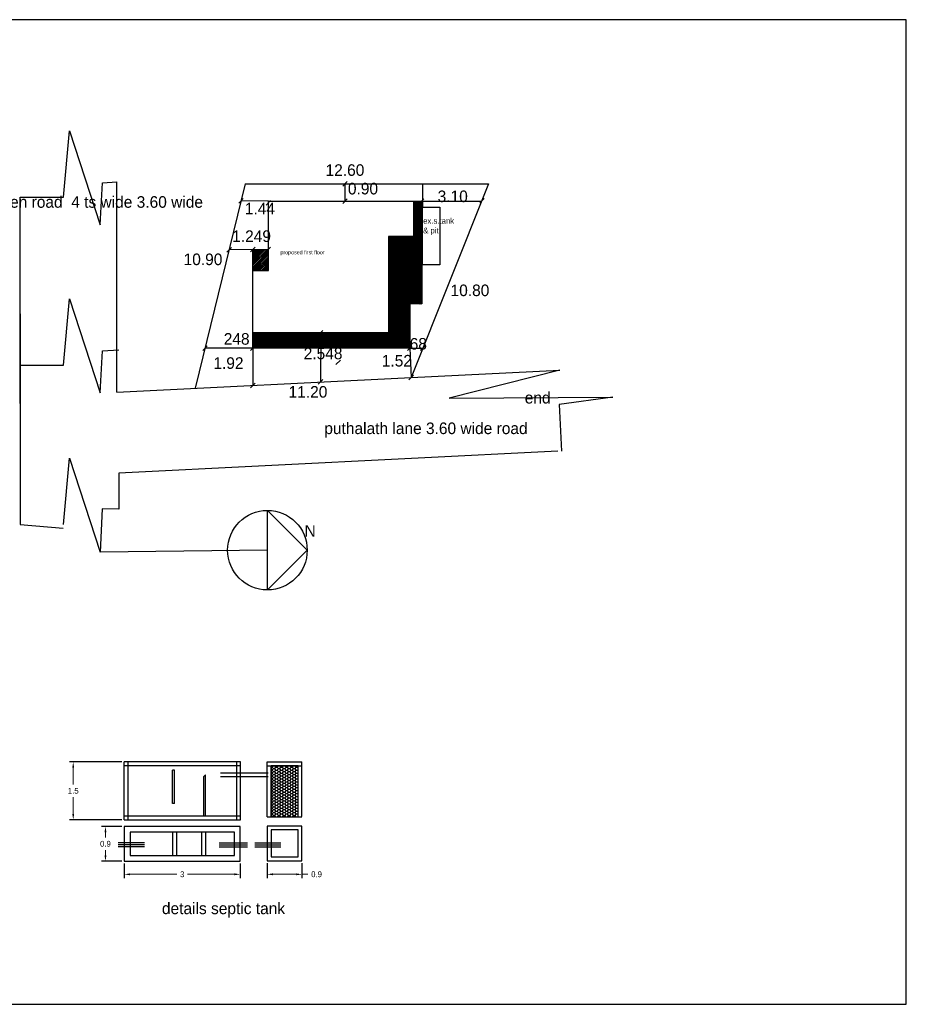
# Model space of a CAD drawing. Header units: inches. Extents: x -100 to 1476, y -184 to 112.
# Tile 24 of 36: x 174 to 197, y 11 to 37. Entities that reach past the tile are written whole.
import ezdxf

# ---------------------------------------------------------------- set-up
doc = ezdxf.new("R2010")
doc.units = ezdxf.units.IN
doc.header["$MEASUREMENT"] = 0
doc.header["$PDMODE"] = 66
doc.dimstyles.get("Standard").update_dxf_attribs({"dimtxt": 0.15, "dimasz": 0.15, "dimexe": 0.1, "dimexo": 0.0625, "dimgap": 0.09, "dimtad": 0, "dimtih": 1, "dimtoh": 1, "dimdec": 4, "dimdsep": 46, "dimtxsty": 'Standard', "dimcen": 0.09, "dimadec": 0, "dimazin": 0, "dimtfac": 1, "dimtdec": 4, "dimtofl": 0, "dimtmove": 0, "dimatfit": 3, "dimfxl": 0, "dimtolj": 1, "dimtzin": 0, "dimlwd": 15, "dimarcsym": 0})

# ---------------------------------------------------------------- blocks, each defined once
blk = doc.blocks.new('*D128')
at = {"color": 0, "lineweight": -2, "transparency": 16777216}
for p, q in [((176.77, 15.09), (176.77, 14.712)), ((179.77, 15.09), (179.77, 14.712))]:
    blk.add_line(p, q, dxfattribs=at)
at = {"color": 0, "lineweight": 15, "transparency": 16777216}
for p, q in [((176.92, 14.812), (178.13, 14.812)), ((179.62, 14.812), (178.41, 14.812))]:
    blk.add_line(p, q, dxfattribs=at)
at = {"color": 0, "transparency": 16777216}
for points in [[(176.92, 14.837), (176.92, 14.787), (176.77, 14.812)], [(179.62, 14.837), (179.62, 14.787), (179.77, 14.812)]]:
    blk.add_solid(points, dxfattribs=at)
at = {"layer": 'Defpoints', "color": 0, "transparency": 16777216}
for p in [(176.77, 15.152), (179.77, 15.152), (179.77, 14.812)]:
    blk.add_point(p, dxfattribs=at)
at = {"color": 0, "transparency": 16777216, "insert": (178.27, 14.812), "char_height": 0.15, "attachment_point": 5}
blk.add_mtext('\\A1;3', dxfattribs=at)
blk = doc.blocks.new('*D129')
at = {"color": 0, "lineweight": -2, "transparency": 16777216}
for p, q in [((180.471, 15.099), (180.471, 14.712)), ((181.371, 15.099), (181.371, 14.712))]:
    blk.add_line(p, q, dxfattribs=at)
at = {"color": 0, "lineweight": 15, "transparency": 16777216}
for p, q in [((180.621, 14.812), (181.221, 14.812)), ((181.371, 14.812), (181.521, 14.812))]:
    blk.add_line(p, q, dxfattribs=at)
at = {"color": 0, "transparency": 16777216}
for points in [[(180.621, 14.837), (180.621, 14.787), (180.471, 14.812)], [(181.221, 14.837), (181.221, 14.787), (181.371, 14.812)]]:
    blk.add_solid(points, dxfattribs=at)
at = {"layer": 'Defpoints', "color": 0, "transparency": 16777216}
for p in [(180.471, 15.161), (181.371, 15.161), (181.371, 14.812)]:
    blk.add_point(p, dxfattribs=at)
at = {"color": 0, "transparency": 16777216, "insert": (181.749, 14.812), "char_height": 0.15, "attachment_point": 5}
blk.add_mtext('\\A1;0.9', dxfattribs=at)
blk = doc.blocks.new('*D130')
at = {"color": 0, "lineweight": -2, "transparency": 16777216}
for p, q in [((176.708, 16.052), (176.183, 16.052)), ((176.708, 15.152), (176.183, 15.152))]:
    blk.add_line(p, q, dxfattribs=at)
at = {"color": 0, "lineweight": 15, "transparency": 16777216}
for p, q in [((176.283, 15.902), (176.283, 15.767)), ((176.283, 15.302), (176.283, 15.437))]:
    blk.add_line(p, q, dxfattribs=at)
at = {"color": 0, "transparency": 16777216}
for points in [[(176.258, 15.902), (176.308, 15.902), (176.283, 16.052)], [(176.258, 15.302), (176.308, 15.302), (176.283, 15.152)]]:
    blk.add_solid(points, dxfattribs=at)
at = {"layer": 'Defpoints', "color": 0, "transparency": 16777216}
for p in [(176.77, 16.052), (176.283, 15.152), (176.77, 15.152)]:
    blk.add_point(p, dxfattribs=at)
at = {"color": 0, "transparency": 16777216, "insert": (176.283, 15.602), "char_height": 0.15, "attachment_point": 5}
blk.add_mtext('\\A1;0.9', dxfattribs=at)
blk = doc.blocks.new('*D131')
at = {"color": 0, "lineweight": -2, "transparency": 16777216}
for p, q in [((176.708, 17.725), (175.348, 17.725)), ((176.708, 16.225), (175.348, 16.225))]:
    blk.add_line(p, q, dxfattribs=at)
at = {"color": 0, "lineweight": 15, "transparency": 16777216}
for p, q in [((175.448, 17.575), (175.448, 17.14)), ((175.448, 16.375), (175.448, 16.81))]:
    blk.add_line(p, q, dxfattribs=at)
at = {"color": 0, "transparency": 16777216}
for points in [[(175.423, 17.575), (175.473, 17.575), (175.448, 17.725)], [(175.423, 16.375), (175.473, 16.375), (175.448, 16.225)]]:
    blk.add_solid(points, dxfattribs=at)
at = {"layer": 'Defpoints', "color": 0, "transparency": 16777216}
for p in [(175.448, 17.725), (176.77, 17.725), (176.77, 16.225)]:
    blk.add_point(p, dxfattribs=at)
at = {"color": 0, "transparency": 16777216, "insert": (175.448, 16.975), "char_height": 0.15, "attachment_point": 5}
blk.add_mtext('\\A1;1.5', dxfattribs=at)

msp = doc.modelspace()

# ---------------------------------------------------------------- hatches: boundary and pattern name
h = msp.add_hatch()
h.set_pattern_fill('ANSI31', color=2, scale=0.125, style=0)
h.set_pattern_definition([(45, (67.279764, 17.844937), (-0.0110485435, 0.0110485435), [])])
h.paths.add_polyline_path([(184.16054, 28.44416), (184.16054, 29.58905), (184.47054, 29.58905), (184.47054, 32.24905), (184.26054, 32.24905), (184.26054, 31.33905), (183.61054, 31.33905), (183.61054, 28.84405), (180.10054, 28.84405), (180.10054, 28.44416)])
h = msp.add_hatch()
h.set_pattern_fill('ANSI31', color=2, scale=0.25, style=0)
h.set_pattern_definition([(45, (-93.703647, 6.835533), (-0.022097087, 0.022097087), [])])
h.paths.add_polyline_path([(180.10054, 30.99905), (180.10054, 30.45405), (180.50054, 30.45405), (180.50054, 30.99905)])
h.paths.add_polyline_path([(179.48934, 31.56901), (180.61043, 31.56901), (180.61043, 31.04188), (179.48934, 31.04188)], flags=9)
h = msp.add_hatch()
h.set_pattern_fill('HONEY', color=0, scale=0.35, style=0)
h.set_pattern_definition([(0, (86.257212, -7.532784), (0.065625, 0.037888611), [0.04375, -0.0875]), (120, (86.257212, -7.532784), (-0.065625, 0.037888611), [0.04375, -0.0875]), (60, (86.257212, -7.532784), (1e-10, 0.075777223), [-0.0875, 0.04375])])
h.paths.add_polyline_path([(181.27124, 17.6251), (180.57124, 17.6251), (180.57124, 16.29717), (181.27124, 16.29717)])

# ---------------------------------------------------------------- linework, layer by layer
at = {"color": 2}
for p, q in [((175.19622, 32.35649), (175.35251, 34.07329)), ((175.35251, 34.07329), (176.14487, 31.63467)), ((176.14487, 31.63467), (176.20939, 32.73007)), ((176.20939, 32.73007), (176.57629, 32.74986)), ((176.20939, 32.73007), (176.20939, 32.73007)), ((176.57629, 27.30379), (176.57629, 32.74986)), ((179.90054, 32.69905), (178.60652, 27.4049)), ((182.54483, 32.75919), (182.42625, 32.63891)), ((182.48554, 32.24905), (182.48554, 32.69905)), ((186.20054, 32.69905), (184.19959, 27.68346)), ((184.48925, 32.69905), (184.48925, 32.09905)), ((174.07629, 27.00688), (174.07629, 32.35649)), ((174.07629, 32.35649), (175.19622, 32.35649)), ((179.85223, 32.31895), (179.73365, 32.19867)), ((180.50054, 32.24905), (179.79294, 32.25881)), ((180.55983, 32.26907), (180.44125, 32.14878)), ((182.54483, 32.30919), (182.42625, 32.18891)), ((184.52983, 32.30919), (184.41125, 32.18891)), ((184.47054, 32.24905), (186.02102, 32.24905)), ((186.09158, 32.31805), (185.973, 32.19777)), ((184.48925, 32.09905), (184.93925, 32.09905)), ((184.48925, 30.59905), (184.48925, 32.09905)), ((184.93925, 32.09905), (184.93925, 30.59905)), ((179.54268, 31.05251), (179.4241, 30.93222)), ((180.10054, 30.99905), (179.48339, 30.99236)), ((180.15983, 31.05919), (180.04125, 30.93891)), ((180.55983, 31.05919), (180.44125, 30.93891)), ((184.93925, 30.59905), (184.48925, 30.59905)), ((175.19622, 28.00412), (175.35251, 29.72093)), ((175.35251, 29.72093), (176.14487, 27.2823)), ((174.07629, 29.32818), (174.07629, 23.87688)), ((181.91483, 28.90419), (181.79625, 28.78391)), ((181.85554, 28.84405), (181.85331, 27.5666)), ((176.14487, 27.2823), (176.20939, 28.3777)), ((176.20939, 28.3777), (176.63064, 28.40042)), ((176.20939, 28.3777), (176.20939, 28.3777)), ((178.91983, 28.50431), (178.80125, 28.38402)), ((180.10054, 28.44416), (178.86054, 28.44416)), ((180.15983, 28.50431), (180.04125, 28.38402)), ((180.10054, 28.44416), (180.10095, 27.47933)), ((184.21983, 28.50431), (184.10125, 28.38402)), ((184.16054, 28.44416), (184.50236, 28.44237)), ((184.16054, 28.44416), (184.19843, 27.6834)), ((184.56164, 28.50251), (184.44307, 28.38223)), ((182.36471, 28.1359), (182.24613, 28.01562)), ((174.07629, 28.00412), (175.19622, 28.00412)), ((184.19959, 27.68346), (188.05071, 27.87525)), ((188.05071, 27.87525), (185.18236, 27.14626)), ((176.57629, 27.30379), (184.19843, 27.6834)), ((181.9126, 27.62674), (181.79402, 27.50646)), ((184.25888, 27.7436), (184.1403, 27.62331)), ((184.19843, 27.6834), (184.19843, 27.6834)), ((180.16024, 27.53947), (180.04166, 27.41919)), ((185.18236, 27.14626), (189.41616, 27.1769)), ((189.41616, 27.1769), (188.02905, 26.98045)), ((188.02905, 26.98045), (188.08893, 25.77802)), ((187.99879, 25.77353), (176.63064, 25.20736)), ((175.19622, 23.87688), (175.35251, 25.59369)), ((175.35251, 25.59369), (176.14487, 23.15506)), ((176.63064, 25.20736), (176.63064, 24.27318)), ((176.19451, 24.28254), (176.14487, 23.15506)), ((176.63064, 24.27318), (176.19451, 24.28254)), ((180.47521, 22.17904), (180.47521, 24.23917)), ((180.47521, 24.23917), (181.50528, 23.2091)), ((174.07629, 23.87688), (175.18702, 23.77577)), ((180.47521, 23.2091), (176.14487, 23.15506)), ((181.50528, 23.2091), (180.47521, 22.17904))]:
    msp.add_line(p, q, dxfattribs=at)
at = {"color": 1}
for p, q in [((179.90054, 32.69905), (186.20054, 32.69905)), ((180.50054, 32.24905), (184.47054, 32.24905)), ((180.50054, 30.99905), (180.50054, 32.24905)), ((184.47054, 32.24905), (184.47054, 29.58905)), ((180.10054, 28.44416), (180.10054, 30.99905)), ((180.10054, 30.99905), (180.50054, 30.99905)), ((184.47054, 29.58905), (184.16054, 29.58905)), ((184.16054, 29.58905), (184.16054, 28.44416)), ((184.16054, 28.44416), (180.10054, 28.44416))]:
    msp.add_line(p, q, dxfattribs=at)
at = {"color": 0}
for p, q in [((176.77003, 16.2251), (176.77003, 17.7251)), ((179.78069, 17.7251), (176.77003, 17.7251)), ((179.78069, 17.6251), (176.77003, 17.6251)), ((176.87003, 16.2251), (176.87003, 17.7251)), ((179.68069, 16.2251), (179.68069, 17.7251)), ((179.78069, 16.2251), (179.78069, 17.7251)), ((180.47124, 16.29717), (180.47124, 17.7251)), ((180.47124, 17.7251), (181.37124, 17.7251)), ((180.47124, 17.6251), (181.37124, 17.6251)), ((180.57124, 16.29717), (180.57124, 17.6251)), ((181.27124, 16.30831), (181.27124, 17.6251)), ((181.37124, 16.30831), (181.37124, 17.7251)), ((178.02003, 16.64267), (178.02003, 17.51159)), ((178.02003, 17.51159), (178.02003, 17.51159)), ((178.02003, 17.51159), (178.02003, 17.51159)), ((178.07003, 17.51159), (178.02003, 17.51159)), ((178.07003, 16.64267), (178.07003, 17.51159)), ((178.87003, 17.39031), (178.8202, 17.33938)), ((178.87003, 16.3251), (178.87003, 17.39031)), ((179.26468, 17.4444), (180.49184, 17.4444)), ((178.8202, 17.33938), (178.8202, 16.3251)), ((179.26468, 17.3444), (180.49184, 17.3444)), ((178.07003, 16.64267), (178.02003, 16.64267)), ((176.77003, 16.3251), (179.78069, 16.3251)), ((176.77003, 16.2251), (179.78069, 16.2251)), ((180.47124, 16.29717), (181.37124, 16.29717)), ((179.62003, 15.90211), (176.92003, 15.90211)), ((176.92003, 15.90211), (176.92003, 15.30211)), ((178.02003, 15.90211), (178.02003, 15.30211)), ((178.12003, 15.90211), (178.12003, 15.30211)), ((178.77003, 15.90211), (178.77003, 15.30211)), ((178.87003, 15.90211), (178.87003, 15.30211)), ((179.62003, 15.30211), (179.62003, 15.90211)), ((176.61249, 15.63411), (177.29027, 15.63411)), ((176.61249, 15.63411), (177.29027, 15.63411)), ((176.61249, 15.58411), (177.29027, 15.58411)), ((179.2312, 15.62642), (179.96291, 15.62642)), ((179.2312, 15.57642), (179.96291, 15.57642)), ((180.14776, 15.62642), (180.82554, 15.62642)), ((180.14776, 15.57642), (180.82554, 15.57642)), ((176.61249, 15.53411), (177.29027, 15.53411)), ((179.2312, 15.52642), (179.96291, 15.52642)), ((180.14776, 15.52642), (180.82554, 15.52642)), ((176.92003, 15.30211), (179.62003, 15.30211))]:
    msp.add_line(p, q, dxfattribs=at)
at = {"color": 2}
msp.add_lwpolyline([(197.01908, 36.95225), (151.19234, 36.95225), (151.19234, 11.44433), (197.01908, 11.44433)], close=True, dxfattribs=at)
msp.add_lwpolyline([(180.50054, 32.24905), (184.26054, 32.24905), (184.26054, 31.33905), (183.61054, 31.33905), (183.61054, 28.84405), (180.10054, 28.84405), (180.10054, 30.45405), (180.50054, 30.45405), (180.50054, 32.24905)], dxfattribs=at)
at = {"color": 0}
for points in [[(181.27124, 17.6251), (180.57124, 17.6251), (180.57124, 16.29717), (181.27124, 16.29717)], [(176.77003, 15.15211), (179.77003, 15.15211), (179.77003, 16.05211), (176.77003, 16.05211)], [(180.47124, 15.16107), (181.37124, 15.16107), (181.37124, 16.06107), (180.47124, 16.06107)], [(180.57124, 15.26107), (181.27124, 15.26107), (181.27124, 15.96107), (180.57124, 15.96107)]]:
    msp.add_lwpolyline(points, close=True, dxfattribs=at)
at = {"color": 2}
msp.add_circle((180.47521, 23.2091), 1.03006, dxfattribs=at)

# ---------------------------------------------------------------- texts
at = {"color": 2, "attachment_point": 1}
for s, insert, char_height, width in [('{\\fVani|b0|i0|c0|p34;12.60}', (181.9821, 33.20634), 0.3, 0.8897059), ('{\\fVani|b0|i0|c0|p34;0.90}', (182.56016, 32.72588), 0.3, 0.8897059), ('{\\fVani|b0|i0|c0|p34;Al-Ameen road  4 ts wide 3.60 wide road}', (172.49779, 32.38011), 0.3, 6.812885), ('{\\fVani|b0|i0|c0|p34;3.10}', (184.88431, 32.52621), 0.3, 0.8897059), ('{\\fVani|b0|i0|c0|p34;1.44}', (179.89186, 32.20892), 0.3, 0.8897059), ('{\\fVani|b0|i0|c0|p34;ex.s.tank\\P& pit}', (184.50862, 31.81652), 0.15, 0.8897059), ('{\\fVani|b0|i0|c0|p34;1.249}', (179.56434, 31.49401), 0.3, 0.8897059), ('{\\fVani|b0|i0|c0|p34;10.90}', (178.30647, 30.89414), 0.3, 0.8897059), ('proposed first floor', (180.8131, 30.97544), 0.1, 2.2534476), ('{\\fVani|b0|i0|c0|p34;10.80}', (185.21859, 30.09097), 0.3, 0.8897059), ('{\\fVani|b0|i0|c0|p34;248}', (179.34548, 28.83238), 0.3, 0.8897059), ('{\\fVani|b0|i0|c0|p34;68}', (184.16054, 28.70563), 0.3, 0.8897059), ('{\\fVani|b0|i0|c0|p34;2.548}', (181.41571, 28.4554), 0.3, 0.8897059), ('{\\fVani|b0|i0|c0|p34;1.92}', (179.07694, 28.20639), 0.3, 0.8897059), ('{\\fVani|b0|i0|c0|p34;1.52}', (183.43808, 28.26748), 0.3, 0.8897059), ('{\\fVani|b0|i0|c0|p34;11.20}', (181.02459, 27.46042), 0.3, 0.8897059), ('{\\fVani|b0|i0|c0|p34;end}', (187.13934, 27.30901), 0.3, 0.8897059), ('{\\fVani|b0|i0|c0|p34;puthalath lane 3.60 wide road}', (181.94989, 26.51656), 0.3, 6.812885), ('N', (181.43799, 23.85671), 0.3, 1.4763294)]:
    msp.add_mtext(s, dxfattribs=dict(at, insert=insert, char_height=char_height, width=width))
at = {"color": 0, "insert": (177.74511, 14.0797), "char_height": 0.3, "width": 3.812648, "attachment_point": 1}
msp.add_mtext('{\\fUtsaah|b0|i0|c0|p34;details septic tank}', dxfattribs=at)

# ---------------------------------------------------------------- dimensions: what is measured, and where the dimension line sits
at = {"color": 0}
for base, p1, p2, picture, middle in [((175.4479, 17.7251), (176.77003, 16.2251), (176.77003, 17.7251), '*D131', (175.4479, 16.9751)), ((176.28314, 15.15211), (176.77003, 16.05211), (176.77003, 15.15211), '*D130', (176.28314, 15.60211))]:
    dim = msp.add_linear_dim(base=base, p1=p1, p2=p2, angle=90, dimstyle='Standard', dxfattribs=at)
    dim.commit()
    dim.dimension.update_dxf_attribs({"geometry": picture, "text_midpoint": middle})
for base, p1, p2, picture, middle in [((179.77003, 14.81204), (176.77003, 15.15211), (179.77003, 15.15211), '*D128', (178.27003, 14.81204)), ((181.37124, 14.81204), (180.47124, 15.16107), (181.37124, 15.16107), '*D129', (181.74874, 14.81204))]:
    dim = msp.add_linear_dim(base=base, p1=p1, p2=p2, dimstyle='Standard', dxfattribs=at)
    dim.commit()
    dim.dimension.update_dxf_attribs({"geometry": picture, "text_midpoint": middle})

doc.saveas('drawing.dxf')
